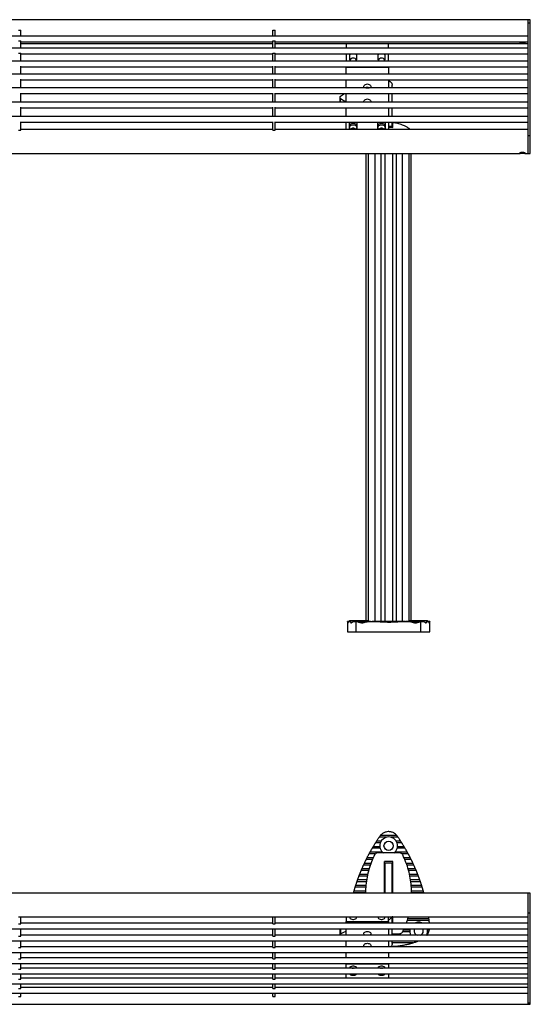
# Model space of a CAD drawing. Header units: millimetres. Extents: x 41 to 288, y 99 to 238.
# Tile 2 of 3: x 149 to 221, y 99 to 238. Entities that reach past the tile are written whole.
import ezdxf

# ---------------------------------------------------------------- set-up
doc = ezdxf.new("R2010")
doc.units = ezdxf.units.MM

msp = doc.modelspace()

# ---------------------------------------------------------------- linework, layer by layer
at = {"color": 7, "linetype": 'Continuous', "lineweight": 25}
for p, q in [((220.85, 238.37), (41.45, 238.37)), ((221.15, 238.37), (220.85, 238.37)), ((220.85, 237.95), (220.85, 238.37)), ((220.85, 238.26), (220.85, 238.37)), ((220.85, 237.95), (220.85, 238.26)), ((220.85, 237.95), (221.15, 237.95)), ((220.85, 222.01), (220.85, 237.95)), ((221.15, 237.95), (221.15, 238.37)), ((221.15, 222.01), (221.15, 237.95)), ((148.94, 236.91), (149.24, 236.91)), ((149.24, 236.07), (149.24, 236.91)), ((184.82, 236.91), (185.12, 236.91)), ((184.82, 236.07), (184.82, 236.91)), ((185.12, 236.07), (185.12, 236.91)), ((220.85, 236.07), (41.45, 236.07)), ((148.94, 235.39), (149.24, 235.39)), ((149.24, 234.34), (149.24, 235.39)), ((149.24, 235.27), (184.82, 235.27)), ((149.24, 235), (184.82, 235)), ((184.82, 235.39), (185.12, 235.39)), ((184.82, 234.34), (184.82, 235.39)), ((185.12, 234.34), (185.12, 235.39)), ((185.12, 235.27), (220.85, 235.27)), ((185.12, 235), (219.74, 235)), ((195.15, 235), (195.15, 234.34)), ((201.15, 234.34), (201.15, 235)), ((220.36, 235), (220.85, 235)), ((220.85, 234.34), (41.45, 234.34)), ((148.94, 233.64), (149.24, 233.64)), ((149.24, 232.54), (149.24, 233.64)), ((149.24, 233.54), (184.82, 233.54)), ((184.82, 233.64), (185.12, 233.64)), ((184.82, 232.54), (184.82, 233.64)), ((185.12, 232.54), (185.12, 233.64)), ((185.12, 233.54), (220.85, 233.54)), ((195.15, 233.54), (195.15, 232.54)), ((195.65, 233.54), (195.65, 232.77)), ((196.65, 232.77), (196.65, 233.54)), ((199.65, 233.54), (199.65, 232.77)), ((200.65, 232.77), (200.65, 233.54)), ((201.15, 232.54), (201.15, 233.54)), ((220.85, 232.54), (41.45, 232.54)), ((220.85, 230.67), (41.45, 230.67)), ((149.24, 230.67), (149.24, 231.83)), ((149.24, 231.74), (184.82, 231.74)), ((184.82, 230.67), (184.82, 231.83)), ((185.12, 230.67), (185.12, 231.83)), ((185.12, 231.74), (220.85, 231.74)), ((195.15, 231.74), (195.15, 231.66)), ((195.15, 230.67), (195.15, 231.66)), ((195.15, 231.66), (201.15, 231.66)), ((201.15, 231.74), (201.15, 231.66)), ((201.15, 231.66), (201.15, 230.67)), ((149.24, 228.74), (149.24, 229.96)), ((149.24, 229.87), (184.82, 229.87)), ((184.82, 228.74), (184.82, 229.96)), ((185.12, 228.74), (185.12, 229.96)), ((185.12, 229.87), (220.85, 229.87)), ((195.15, 228.74), (195.15, 229.87)), ((201.15, 229.87), (201.15, 228.74)), ((220.85, 228.74), (41.45, 228.74)), ((149.24, 226.75), (149.24, 228.02)), ((149.24, 227.94), (184.82, 227.94)), ((184.82, 226.75), (184.82, 228.02)), ((185.12, 226.75), (185.12, 228.02)), ((185.12, 227.94), (220.85, 227.94)), ((194.35, 227.57), (194.94, 227.94)), ((195.15, 226.75), (195.15, 227.94)), ((197.92, 228.76), (198.4, 228.75)), ((201.15, 227.94), (201.15, 226.75)), ((201.65, 228.74), (201.65, 229.15)), ((201.65, 226.75), (201.65, 227.94)), ((220.85, 226.75), (41.45, 226.75)), ((194.27, 227.4), (194.27, 226.78)), ((149.24, 224.7), (149.24, 226.03)), ((149.24, 225.95), (184.82, 225.95)), ((184.82, 224.7), (184.82, 226.03)), ((185.12, 224.7), (185.12, 226.03)), ((185.12, 225.95), (220.85, 225.95)), ((195.15, 224.7), (195.15, 225.95)), ((201.15, 225.95), (201.15, 224.7)), ((201.65, 224.7), (201.65, 225.95)), ((220.85, 224.7), (41.45, 224.7)), ((149.24, 222.78), (149.24, 223.98)), ((149.24, 223.9), (184.82, 223.9)), ((184.82, 222.78), (184.82, 223.98)), ((185.12, 222.78), (185.12, 223.98)), ((185.12, 223.9), (220.85, 223.9)), ((195.15, 222.88), (195.15, 223.9)), ((195.65, 222.88), (195.65, 223.76)), ((196.65, 223.76), (196.65, 222.88)), ((199.65, 222.88), (199.65, 223.76)), ((200.65, 223.76), (200.65, 222.88)), ((201.15, 223.9), (201.15, 222.88)), ((201.65, 223.35), (201.65, 223.9)), ((148.94, 222.78), (149.24, 222.78)), ((184.82, 222.88), (149.24, 222.88)), ((184.82, 222.78), (185.12, 222.78)), ((220.85, 222.88), (185.12, 222.88)), ((201.15, 223.35), (201.65, 223.35)), ((201.17, 223.19), (201.75, 223.18)), ((201.65, 223.18), (201.65, 223.35)), ((201.75, 223.18), (201.65, 223.18)), ((220.85, 222.01), (221.15, 222.01)), ((220.85, 219.51), (220.85, 222.01)), ((221.15, 219.51), (221.15, 222.01)), ((42.56, 219.51), (219.74, 219.51)), ((197.95, 219.51), (197.95, 153.57)), ((200.6, 219.51), (200.6, 153.46)), ((201.7, 219.51), (201.7, 153.46)), ((204.35, 153.57), (204.35, 219.51)), ((220.36, 219.51), (220.85, 219.51)), ((220.85, 219.51), (221.15, 219.51)), ((195.57, 153.46), (195.35, 153.46)), ((195.35, 153.41), (195.35, 153.45)), ((195.35, 153.41), (195.35, 151.97)), ((195.71, 153.46), (195.59, 153.46)), ((195.65, 153.57), (195.65, 153.46)), ((195.65, 153.57), (198.15, 153.57)), ((195.83, 153.33), (195.77, 153.33)), ((196.47, 153.46), (196.37, 153.46)), ((196.58, 151.97), (196.58, 153.44)), ((198.6, 153.46), (197.33, 153.46)), ((198.15, 153.46), (198.15, 153.57)), ((203.47, 153.46), (198.81, 153.46)), ((204.97, 153.46), (203.6, 153.46)), ((204.15, 153.57), (204.15, 153.46)), ((204.15, 153.57), (206.65, 153.57)), ((205.72, 151.97), (205.72, 153.44)), ((205.92, 153.46), (205.83, 153.46)), ((206.52, 153.33), (206.46, 153.33)), ((206.7, 153.46), (206.59, 153.46)), ((206.65, 153.46), (206.65, 153.57)), ((206.95, 153.46), (206.73, 153.46)), ((206.95, 151.97), (206.95, 153.41)), ((195.35, 151.97), (196.58, 151.97)), ((196.58, 151.97), (205.72, 151.97)), ((205.72, 151.97), (206.95, 151.97)), ((200.09, 122.46), (199.45, 122.46)), ((200.86, 123.01), (199.82, 123.01)), ((202.31, 123.24), (199.99, 123.24)), ((202.48, 123.01), (201.44, 123.01)), ((202.85, 122.46), (202.21, 122.46)), ((200.28, 120.89), (198.51, 120.89)), ((199.95, 121.44), (198.82, 121.44)), ((199.9, 121.67), (198.96, 121.67)), ((199.98, 122.22), (199.3, 122.22)), ((203.79, 120.89), (202.01, 120.89)), ((203, 122.22), (202.32, 122.22)), ((203.48, 121.44), (202.35, 121.44)), ((203.34, 121.67), (202.39, 121.67)), ((202.69, 120.79), (199.61, 120.79)), ((201.13, 119.59), (200.55, 119.57)), ((201.17, 119.59), (201.13, 119.59)), ((201.75, 119.57), (201.17, 119.59)), ((200.55, 118.43), (200.65, 118.43)), ((200.65, 118.15), (200.55, 118.16)), ((200.65, 119.37), (201.65, 119.37)), ((200.65, 115.13), (200.65, 119.37)), ((201.65, 115.13), (201.65, 119.37)), ((201.65, 118.43), (201.75, 118.43)), ((201.75, 118.16), (201.65, 118.15)), ((198.18, 117.51), (196.94, 117.51)), ((200.65, 118.05), (200.55, 118.03)), ((200.63, 117.34), (200.55, 117.34)), ((200.63, 115.13), (200.63, 117.34)), ((201.75, 118.03), (201.65, 118.05)), ((201.67, 115.13), (201.67, 117.34)), ((201.67, 117.34), (201.75, 117.34)), ((205.36, 117.51), (204.12, 117.51)), ((200.63, 116.08), (200.65, 116.09)), ((200.65, 115.85), (200.63, 115.84)), ((201.65, 116.11), (201.67, 116.11)), ((220.85, 115.13), (41.45, 115.13)), ((196.17, 115.16), (196.17, 115.13)), ((221.15, 115.13), (220.85, 115.13)), ((220.85, 112.33), (220.85, 115.13)), ((220.85, 112.83), (220.85, 115.13)), ((221.15, 112.33), (221.15, 115.13)), ((220.85, 112.33), (220.85, 112.83)), ((148.94, 111.78), (149.24, 111.78)), ((149.24, 110.76), (149.24, 111.78)), ((149.24, 111.76), (184.82, 111.76)), ((184.82, 111.78), (185.12, 111.78)), ((184.82, 110.76), (184.82, 111.78)), ((185.12, 110.76), (185.12, 111.78)), ((185.12, 111.76), (220.85, 111.76)), ((195.15, 111.76), (195.15, 111.12)), ((195.65, 111.76), (195.65, 111.72)), ((196.65, 111.72), (196.65, 111.76)), ((199.65, 111.76), (199.65, 111.72)), ((200.65, 111.72), (200.65, 111.76)), ((201.15, 111.12), (201.15, 111.76)), ((201.65, 110.87), (201.65, 111.76)), ((201.75, 111.76), (201.65, 111.76)), ((201.75, 110.87), (201.75, 111.76)), ((206.87, 111.24), (203.73, 111.24)), ((220.85, 112.33), (221.15, 112.33)), ((220.85, 99.63), (220.85, 112.33)), ((221.15, 99.63), (221.15, 112.33)), ((41.45, 110.07), (220.85, 110.07)), ((148.94, 110.76), (149.24, 110.76)), ((184.82, 110.87), (149.24, 110.87)), ((149.24, 109.05), (149.24, 110.07)), ((184.82, 110.76), (185.12, 110.76)), ((184.82, 109.05), (184.82, 110.07)), ((220.85, 110.87), (185.12, 110.87)), ((185.12, 109.05), (185.12, 110.07)), ((194.27, 110.01), (194.27, 109.23)), ((194.35, 110.07), (194.35, 109.36)), ((195.15, 110.87), (195.15, 111.12)), ((195.15, 111.12), (201.15, 111.12)), ((195.15, 109.17), (195.15, 110.07)), ((201.15, 111.12), (201.15, 110.87)), ((201.15, 110.07), (201.15, 109.17)), ((201.65, 109.17), (201.65, 110.07)), ((203.14, 109.67), (203.31, 110.07)), ((206.9, 109.9), (206.64, 109.9)), ((148.94, 109.05), (149.24, 109.05)), ((184.82, 109.17), (149.24, 109.17)), ((184.82, 109.05), (185.12, 109.05)), ((220.85, 109.17), (185.12, 109.17)), ((201.65, 109.39), (202.69, 109.39)), ((206.83, 109.67), (206.64, 109.67)), ((41.45, 108.37), (220.85, 108.37)), ((148.94, 107.42), (149.24, 107.42)), ((149.24, 107.42), (149.24, 108.37)), ((184.82, 107.54), (149.24, 107.54)), ((184.82, 107.42), (184.82, 108.37)), ((184.82, 107.42), (185.12, 107.42)), ((185.12, 107.42), (185.12, 108.37)), ((220.85, 107.54), (185.12, 107.54)), ((195.15, 107.54), (195.15, 108.37)), ((201.15, 108.37), (201.15, 107.54)), ((201.65, 108.01), (201.65, 108.37)), ((205.29, 108.34), (205.37, 108.37)), ((41.45, 106.74), (220.85, 106.74)), ((148.94, 105.86), (149.24, 105.86)), ((149.24, 105.86), (149.24, 106.74)), ((184.82, 105.99), (149.24, 105.99)), ((184.82, 105.86), (184.82, 106.74)), ((184.82, 105.86), (185.12, 105.86)), ((185.12, 105.86), (185.12, 106.74)), ((220.85, 105.99), (185.12, 105.99)), ((195.15, 105.99), (195.15, 106.74)), ((201.15, 106.74), (201.15, 105.99)), ((41.45, 105.19), (220.85, 105.19)), ((148.94, 104.37), (149.24, 104.37)), ((149.24, 104.37), (149.24, 105.19)), ((184.82, 104.52), (149.24, 104.52)), ((184.82, 104.37), (184.82, 105.19)), ((184.82, 104.37), (185.12, 104.37)), ((185.12, 104.37), (185.12, 105.19)), ((220.85, 104.52), (185.12, 104.52)), ((195.15, 105.19), (195.15, 105.13)), ((195.15, 104.52), (195.15, 105.13)), ((195.15, 105.13), (201.15, 105.13)), ((195.65, 104.52), (195.65, 104.54)), ((196.65, 104.54), (196.65, 104.52)), ((199.65, 104.52), (199.65, 104.54)), ((200.65, 104.54), (200.65, 104.52)), ((201.15, 105.19), (201.15, 105.13)), ((201.15, 105.13), (201.15, 104.52)), ((41.45, 103.72), (220.85, 103.72)), ((148.94, 102.97), (149.24, 102.97)), ((149.24, 102.97), (149.24, 103.72)), ((184.82, 103.13), (149.24, 103.13)), ((184.82, 102.97), (184.82, 103.72)), ((184.82, 102.97), (185.12, 102.97)), ((185.12, 102.97), (185.12, 103.72)), ((220.85, 103.13), (185.12, 103.13)), ((195.15, 103.13), (195.15, 103.72)), ((201.15, 103.72), (201.15, 103.13)), ((41.45, 102.33), (220.85, 102.33)), ((148.94, 101.65), (149.24, 101.65)), ((149.24, 101.65), (149.24, 102.33)), ((184.82, 101.82), (149.24, 101.82)), ((184.82, 101.65), (184.82, 102.33)), ((184.82, 101.65), (185.12, 101.65)), ((185.12, 101.65), (185.12, 102.33)), ((220.85, 101.82), (185.12, 101.82)), ((41.45, 101.02), (220.85, 101.02)), ((148.94, 100.52), (149.24, 100.52)), ((149.24, 100.52), (149.24, 101.02)), ((184.82, 100.52), (184.82, 101.02)), ((184.82, 100.52), (185.12, 100.52)), ((185.12, 100.52), (185.12, 101.02)), ((41.45, 99.43), (220.85, 99.43)), ((220.85, 99.63), (221.15, 99.63)), ((220.85, 99.43), (220.85, 99.63)), ((220.85, 99.43), (221.15, 99.43)), ((221.15, 99.43), (221.15, 99.63))]:
    msp.add_line(p, q, dxfattribs=at)
at = {"color": 8, "linetype": 'Continuous', "lineweight": 25}
for p, q in [((194.38, 226.75), (194.38, 227.2)), ((198.28, 219.51), (198.28, 153.46)), ((199.23, 219.51), (199.23, 153.46)), ((200.05, 219.51), (200.05, 153.46)), ((202.24, 219.51), (202.24, 153.46)), ((203.07, 219.51), (203.07, 153.46)), ((204.02, 219.51), (204.02, 153.46)), ((195.47, 153.33), (195.4, 153.33)), ((197.71, 153.33), (197.01, 153.33)), ((205.29, 153.33), (204.59, 153.33)), ((206.9, 153.33), (206.83, 153.33)), ((198.88, 119.87), (197.97, 119.87)), ((198.98, 120.1), (198.09, 120.1)), ((199.27, 120.65), (198.38, 120.65)), ((203.92, 120.65), (203.04, 120.65)), ((204.21, 120.1), (203.32, 120.1)), ((204.33, 119.87), (203.42, 119.87)), ((198.33, 118.3), (197.25, 118.3)), ((198.39, 118.53), (197.35, 118.53)), ((198.58, 119.08), (197.59, 119.08)), ((198.66, 119.32), (197.7, 119.32)), ((204.59, 119.32), (203.64, 119.32)), ((204.7, 119.08), (203.72, 119.08)), ((204.95, 118.53), (203.9, 118.53)), ((205.05, 118.3), (203.97, 118.3)), ((198.02, 116.73), (196.66, 116.73)), ((198.05, 116.97), (196.74, 116.97)), ((198.2, 117.75), (197.03, 117.75)), ((205.27, 117.75), (204.09, 117.75)), ((205.56, 116.97), (204.25, 116.97)), ((205.64, 116.73), (204.28, 116.73)), ((197.91, 115.4), (196.24, 115.4)), ((197.94, 115.95), (196.4, 115.95)), ((197.95, 116.18), (196.48, 116.18)), ((205.82, 116.18), (204.35, 116.18)), ((205.9, 115.95), (204.36, 115.95)), ((206.06, 115.4), (204.38, 115.4)), ((197.9, 115.16), (196.17, 115.16)), ((206.12, 115.16), (204.39, 115.16)), ((206.84, 111.47), (203.85, 111.47)), ((204.16, 109.9), (203.24, 109.9)), ((204.15, 109.67), (203.14, 109.67)), ((205.29, 108.34), (201.65, 108.34)), ((204.59, 108.1), (201.65, 108.1))]:
    msp.add_line(p, q, dxfattribs=at)
at = {"color": 7, "linetype": 'Continuous', "lineweight": 25, "flags": 128}
for points in [[(195.72, 233.54), (195.67, 233.45), (195.65, 233.34)], [(196.65, 233.34), (196.63, 233.45), (196.58, 233.54)], [(199.72, 233.54), (199.67, 233.45), (199.65, 233.34)], [(200.65, 233.34), (200.63, 233.45), (200.58, 233.54)], [(197.7, 228.74), (197.68, 228.78), (197.65, 228.88), (197.66, 228.99), (197.71, 229.09), (197.78, 229.18), (197.89, 229.25), (198.01, 229.29), (198.15, 229.3)], [(198.15, 229.3), (198.28, 229.29), (198.41, 229.25), (198.51, 229.18), (198.59, 229.09), (198.64, 228.99), (198.65, 228.88), (198.62, 228.78), (198.6, 228.74)], [(194.27, 226.75), (194.27, 226.76), (194.27, 226.78)], [(195.09, 226.75), (194.97, 226.82), (194.38, 227.2)], [(197.65, 226.75), (197.65, 226.77), (197.66, 226.88), (197.71, 226.98), (197.78, 227.07), (197.89, 227.13), (198.01, 227.18), (198.15, 227.19)], [(198.15, 227.19), (198.28, 227.18), (198.41, 227.13), (198.51, 227.07), (198.59, 226.98), (198.64, 226.88), (198.65, 226.77), (198.64, 226.75)], [(195.65, 223.76), (195.67, 223.87), (195.68, 223.9)], [(195.65, 223.39), (195.67, 223.5), (195.73, 223.6), (195.82, 223.68), (195.94, 223.74), (196.08, 223.77), (196.22, 223.77), (196.36, 223.74), (196.48, 223.68), (196.57, 223.6), (196.63, 223.5), (196.65, 223.39)], [(196.62, 223.9), (196.63, 223.87), (196.65, 223.76)], [(199.65, 223.76), (199.67, 223.87), (199.68, 223.9)], [(199.65, 223.39), (199.67, 223.5), (199.73, 223.6), (199.82, 223.68), (199.94, 223.74), (200.08, 223.77), (200.22, 223.77), (200.36, 223.74), (200.48, 223.68), (200.57, 223.6), (200.63, 223.5), (200.65, 223.39)], [(200.62, 223.9), (200.63, 223.87), (200.65, 223.76)], [(195.8, 222.88), (195.74, 222.94), (195.68, 223.03), (195.65, 223.13), (195.66, 223.24), (195.71, 223.34), (195.78, 223.43), (195.89, 223.5), (196.01, 223.54), (196.15, 223.55)], [(196.15, 223.55), (196.28, 223.54), (196.41, 223.5), (196.51, 223.43), (196.59, 223.34), (196.64, 223.24), (196.65, 223.13), (196.62, 223.03), (196.56, 222.94), (196.5, 222.88)], [(199.8, 222.88), (199.74, 222.94), (199.68, 223.03), (199.65, 223.13), (199.66, 223.24), (199.71, 223.34), (199.78, 223.43), (199.89, 223.5), (200.01, 223.54), (200.15, 223.55)], [(200.15, 223.55), (200.28, 223.54), (200.41, 223.5), (200.51, 223.43), (200.59, 223.34), (200.64, 223.24), (200.65, 223.13), (200.62, 223.03), (200.56, 222.94), (200.5, 222.88)], [(200.55, 118.34), (200.64, 118.33), (200.65, 118.33)], [(201.65, 118.33), (201.65, 118.33), (201.75, 118.34)], [(195.65, 111.72), (195.67, 111.63), (195.73, 111.55), (195.82, 111.48), (195.94, 111.43), (196.08, 111.41), (196.22, 111.41), (196.36, 111.43), (196.48, 111.48), (196.57, 111.55), (196.63, 111.63), (196.65, 111.72)], [(199.65, 111.72), (199.67, 111.63), (199.73, 111.55), (199.82, 111.48), (199.94, 111.43), (200.08, 111.41), (200.22, 111.41), (200.36, 111.43), (200.48, 111.48), (200.57, 111.55), (200.63, 111.63), (200.65, 111.72)], [(194.27, 110.01), (194.27, 110.04), (194.28, 110.07)], [(194.35, 109.36), (194.94, 109.65), (195.15, 109.75)], [(197.83, 109.17), (197.74, 109.23), (197.68, 109.3), (197.65, 109.39), (197.66, 109.47), (197.71, 109.55), (197.78, 109.62), (197.89, 109.67), (198.01, 109.71), (198.15, 109.72)], [(198.15, 109.72), (198.28, 109.71), (198.41, 109.67), (198.51, 109.62), (198.59, 109.55), (198.64, 109.47), (198.65, 109.39), (198.62, 109.3), (198.56, 109.23), (198.47, 109.17)], [(197.74, 107.54), (197.74, 107.55), (197.68, 107.62), (197.65, 107.7), (197.66, 107.79), (197.71, 107.87), (197.78, 107.94), (197.89, 107.99), (198.01, 108.02), (198.15, 108.04)], [(198.15, 108.04), (198.28, 108.02), (198.41, 107.99), (198.51, 107.94), (198.59, 107.87), (198.64, 107.79), (198.65, 107.7), (198.62, 107.62), (198.56, 107.55), (198.55, 107.54)], [(195.65, 104.54), (195.67, 104.63), (195.73, 104.71), (195.82, 104.77), (195.94, 104.82), (196.08, 104.85), (196.22, 104.85), (196.36, 104.82), (196.48, 104.77), (196.57, 104.71), (196.63, 104.63), (196.65, 104.54)], [(199.65, 104.54), (199.67, 104.63), (199.73, 104.71), (199.82, 104.77), (199.94, 104.82), (200.08, 104.85), (200.22, 104.85), (200.36, 104.82), (200.48, 104.77), (200.57, 104.71), (200.63, 104.63), (200.65, 104.54)], [(196.63, 103.72), (196.63, 103.7), (196.57, 103.62), (196.48, 103.56), (196.36, 103.51), (196.22, 103.48), (196.08, 103.48), (195.94, 103.51), (195.82, 103.56), (195.73, 103.62), (195.67, 103.7), (195.66, 103.72)], [(200.63, 103.72), (200.63, 103.7), (200.57, 103.62), (200.48, 103.56), (200.36, 103.51), (200.22, 103.48), (200.08, 103.48), (199.94, 103.51), (199.82, 103.56), (199.73, 103.62), (199.67, 103.7), (199.66, 103.72)]]:
    msp.add_lwpolyline(points, dxfattribs=at)
at = {"color": 7, "linetype": 'Continuous', "lineweight": 25}
msp.add_circle((201.15, 121.79), 0.65, dxfattribs=at)
for centre, radius, start, end in [((196, 232.78), 0.347, 181.4794, 225.164), ((196.12, 232.44), 0.499, 86.5003, 153.841), ((196.18, 232.45), 0.491, 25.5035, 94.1552), ((196.3, 232.78), 0.347, 314.836, 358.5206), ((200, 232.78), 0.347, 181.4794, 225.164), ((200.12, 232.44), 0.499, 86.5003, 153.8411), ((200.18, 232.45), 0.491, 25.5035, 94.1552), ((200.3, 232.78), 0.347, 314.836, 358.5206), ((198.14, 228.21), 0.594, 89.4531, 117.1968), ((198.15, 228.21), 0.594, 62.8032, 90.5469), ((194.5, 227.4), 0.228, 129.6159, 239.6159), ((196.13, 222.5), 0.553, 88.4304, 132.0076), ((196.16, 222.5), 0.553, 47.9924, 91.5696), ((200.13, 222.5), 0.553, 88.4304, 132.0076), ((200.16, 222.5), 0.553, 47.9924, 91.5696), ((201.15, 121.79), 1.25, 90, 234.2258), ((201.15, 121.79), 1.25, 306.0744, 90), ((205.4, 109.77), 1.25, 166.2823, 208.9084), ((205.4, 109.77), 0.65, 152.8685, 248.3783), ((205.4, 109.77), 1.25, 90, 118.701), ((205.4, 109.77), 1.25, 61.299, 90), ((205.4, 109.77), 0.65, 291.6217, 27.1315), ((205.4, 109.77), 1.25, 331.0916, 13.7177), ((194.43, 109.23), 0.158, 118.5057, 201.4104), ((196.11, 105.08), 0.563, 224.8896, 270.208), ((196.19, 105.1), 0.58, 270.4844, 314.4179), ((200.11, 105.08), 0.563, 224.8896, 270.208), ((200.19, 105.1), 0.58, 270.4844, 314.4179)]:
    msp.add_arc(centre, radius, start, end, dxfattribs=at)
for points, knots in [([(220.05, 235.01), (220, 235.01), (219.92, 235.01), (219.8, 235), (219.71, 235), (219.65, 235.01), (219.64, 235.03), (219.68, 235.05), (219.75, 235.09), (219.86, 235.11), (219.99, 235.13), (220.13, 235.13), (220.25, 235.11), (220.36, 235.08), (220.43, 235.05), (220.46, 235.02), (220.44, 235.01), (220.38, 235), (220.28, 235), (220.17, 235.01), (220.09, 235.01), (220.05, 235.01)], [0, 0, 0, 0, 0.0526516, 0.1052667, 0.1588231, 0.2130351, 0.266245, 0.3183985, 0.3709985, 0.4248819, 0.4789655, 0.5317532, 0.5837931, 0.6367716, 0.6909232, 0.744681, 0.7971289, 0.8493575, 0.9027385, 0.9569667, 1, 1, 1, 1]), ([(201.15, 229.75), (201.17, 229.75), (201.23, 229.73), (201.33, 229.67), (201.45, 229.58), (201.55, 229.47), (201.63, 229.32), (201.64, 229.21), (201.65, 229.15)], [0, 0, 0, 0, 0.05228, 0.208417, 0.371303, 0.557498, 0.767055, 1, 1, 1, 1]), ([(204.23, 222.88), (204.18, 222.92), (204, 223.06), (203.68, 223.24), (203.29, 223.43), (202.94, 223.57), (202.6, 223.67), (202.27, 223.75), (201.99, 223.81), (201.82, 223.83), (201.75, 223.84)], [0, 0, 0, 0, 0.072835, 0.252565, 0.410842, 0.550967, 0.67509, 0.809822, 0.923466, 1, 1, 1, 1]), ([(201.75, 223.18), (201.75, 223.29), (201.75, 223.51), (201.75, 223.71), (201.75, 223.83), (201.75, 223.83), (201.75, 223.82)], [0, 0, 0, 0, 0.2739156, 0.5497684, 0.8262973, 1, 1, 1, 1]), ([(220.05, 219.52), (220, 219.52), (219.92, 219.52), (219.8, 219.52), (219.71, 219.51), (219.65, 219.52), (219.64, 219.54), (219.68, 219.57), (219.75, 219.6), (219.86, 219.63), (219.99, 219.64), (220.13, 219.64), (220.25, 219.62), (220.36, 219.59), (220.43, 219.56), (220.46, 219.53), (220.44, 219.52), (220.38, 219.51), (220.28, 219.52), (220.17, 219.52), (220.09, 219.52), (220.05, 219.52)], [0, 0, 0, 0, 0.052652, 0.105267, 0.158823, 0.213035, 0.266245, 0.318399, 0.370999, 0.424882, 0.478965, 0.531753, 0.583793, 0.636772, 0.690923, 0.744681, 0.797129, 0.849357, 0.902739, 0.956967, 1, 1, 1, 1]), ([(195.36, 153.46), (195.36, 153.46), (195.36, 153.46), (195.37, 153.43), (195.39, 153.38), (195.4, 153.34), (195.4, 153.33)], [0, 0, 0, 0, 0.112149, 0.478851, 0.852009, 1, 1, 1, 1]), ([(195.4, 153.33), (195.4, 153.32), (195.41, 153.29), (195.42, 153.27), (195.43, 153.27), (195.45, 153.28), (195.46, 153.3), (195.47, 153.32), (195.47, 153.33)], [0, 0, 0, 0, 0.168287, 0.350745, 0.538808, 0.733052, 0.930594, 1, 1, 1, 1]), ([(195.47, 153.33), (195.48, 153.35), (195.5, 153.41), (195.55, 153.46), (195.61, 153.47), (195.68, 153.43), (195.74, 153.38), (195.77, 153.33), (195.77, 153.33)], [0, 0, 0, 0, 0.168312, 0.341695, 0.526356, 0.731673, 0.956173, 1, 1, 1, 1]), ([(195.71, 153.46), (195.72, 153.46), (195.74, 153.45), (195.79, 153.41), (195.82, 153.35), (195.83, 153.33)], [0, 0, 0, 0, 0.2555816, 0.6277841, 1, 1, 1, 1]), ([(195.77, 153.33), (195.78, 153.31), (195.81, 153.29), (195.85, 153.27), (195.91, 153.27), (195.96, 153.29), (195.98, 153.32), (195.99, 153.33)], [0, 0, 0, 0, 0.179748, 0.400492, 0.624765, 0.890317, 1, 1, 1, 1]), ([(195.83, 153.33), (195.84, 153.32), (195.85, 153.3), (195.87, 153.28), (195.89, 153.27), (195.91, 153.27), (195.92, 153.27)], [0, 0, 0, 0, 0.14618, 0.468078, 0.83995, 1, 1, 1, 1]), ([(195.99, 153.33), (196.03, 153.36), (196.12, 153.44), (196.32, 153.47), (196.49, 153.45), (196.58, 153.44)], [0, 0, 0, 0, 0.244061, 0.576475, 1, 1, 1, 1]), ([(196.47, 153.45), (196.5, 153.46), (196.64, 153.46), (196.91, 153.44), (197.17, 153.46), (197.3, 153.46), (197.33, 153.46)], [0, 0, 0, 0, 0.124274, 0.497873, 0.897696, 1, 1, 1, 1]), ([(196.58, 153.44), (196.65, 153.43), (196.8, 153.41), (196.94, 153.35), (197.01, 153.33)], [0, 0, 0, 0, 0.4954427, 1, 1, 1, 1]), ([(197.01, 153.33), (197.06, 153.31), (197.21, 153.26), (197.44, 153.27), (197.63, 153.3), (197.7, 153.32), (197.71, 153.33)], [0, 0, 0, 0, 0.200965, 0.698811, 0.928835, 1, 1, 1, 1]), ([(197.71, 153.33), (197.8, 153.35), (197.98, 153.41), (198.35, 153.45), (198.81, 153.47), (199.56, 153.44), (200.35, 153.39), (201.16, 153.37), (201.81, 153.38), (202.45, 153.42), (203.1, 153.46), (203.67, 153.47), (204.1, 153.44), (204.38, 153.39), (204.52, 153.35), (204.59, 153.33)], [0, 0, 0, 0, 0.040871, 0.082564, 0.163554, 0.245181, 0.410319, 0.502222, 0.594129, 0.686408, 0.779386, 0.872764, 0.935777, 0.967725, 1, 1, 1, 1]), ([(204.59, 153.33), (204.6, 153.32), (204.68, 153.29), (204.83, 153.27), (205.01, 153.27), (205.17, 153.28), (205.25, 153.31), (205.29, 153.33)], [0, 0, 0, 0, 0.0712185, 0.3439675, 0.6173116, 0.8389433, 1, 1, 1, 1]), ([(204.97, 153.45), (205, 153.46), (205.14, 153.46), (205.41, 153.44), (205.67, 153.46), (205.8, 153.46), (205.83, 153.46)], [0, 0, 0, 0, 0.124274, 0.497873, 0.897696, 1, 1, 1, 1]), ([(205.29, 153.33), (205.36, 153.35), (205.5, 153.41), (205.64, 153.43), (205.72, 153.44)], [0, 0, 0, 0, 0.493973, 1, 1, 1, 1]), ([(205.72, 153.44), (205.82, 153.45), (205.99, 153.47), (206.19, 153.43), (206.27, 153.36), (206.31, 153.33)], [0, 0, 0, 0, 0.4818592, 0.7573079, 1, 1, 1, 1]), ([(206.31, 153.33), (206.32, 153.31), (206.36, 153.28), (206.42, 153.27), (206.47, 153.28), (206.51, 153.3), (206.52, 153.32), (206.52, 153.33)], [0, 0, 0, 0, 0.220437, 0.487295, 0.755131, 0.93764, 1, 1, 1, 1]), ([(206.38, 153.27), (206.39, 153.27), (206.4, 153.27), (206.43, 153.28), (206.45, 153.31), (206.46, 153.32), (206.46, 153.33)], [0, 0, 0, 0, 0.115733, 0.550337, 0.91043, 1, 1, 1, 1]), ([(206.46, 153.33), (206.47, 153.35), (206.5, 153.39), (206.55, 153.45), (206.58, 153.45), (206.59, 153.46)], [0, 0, 0, 0, 0.238671, 0.628192, 1, 1, 1, 1]), ([(206.52, 153.33), (206.55, 153.36), (206.6, 153.42), (206.68, 153.46), (206.75, 153.46), (206.8, 153.41), (206.82, 153.35), (206.83, 153.33)], [0, 0, 0, 0, 0.213619, 0.4266, 0.653651, 0.863443, 1, 1, 1, 1]), ([(206.83, 153.33), (206.83, 153.32), (206.84, 153.3), (206.85, 153.27), (206.87, 153.27), (206.88, 153.28), (206.89, 153.3), (206.9, 153.32), (206.9, 153.33)], [0, 0, 0, 0, 0.142796, 0.330331, 0.52609, 0.723244, 0.915637, 1, 1, 1, 1]), ([(206.9, 153.33), (206.9, 153.36), (206.92, 153.41), (206.93, 153.46), (206.94, 153.46), (206.94, 153.46)], [0, 0, 0, 0, 0.378515, 0.757052, 1, 1, 1, 1]), ([(206.94, 153.46), (206.95, 153.45), (206.95, 153.44), (206.95, 153.42), (206.95, 153.41)], [0, 0, 0, 0, 0.840727, 1, 1, 1, 1]), ([(202.31, 123.24), (202.28, 123.27), (202.23, 123.34), (202.08, 123.47), (201.89, 123.6), (201.67, 123.71), (201.47, 123.76), (201.27, 123.79), (201.03, 123.8), (200.79, 123.76), (200.55, 123.67), (200.37, 123.58), (200.2, 123.46), (200.07, 123.34), (200.01, 123.27), (199.99, 123.24)], [0, 0, 0, 0, 0.051374, 0.117594, 0.218813, 0.303469, 0.390306, 0.454694, 0.520814, 0.650897, 0.725997, 0.802638, 0.877182, 0.952342, 1, 1, 1, 1]), ([(199.45, 122.46), (199.44, 122.45), (199.43, 122.42), (199.39, 122.37), (199.36, 122.31), (199.32, 122.26), (199.31, 122.23), (199.3, 122.22)], [0, 0, 0, 0, 0.1923617, 0.3838721, 0.6005899, 0.8301663, 1, 1, 1, 1]), ([(199.82, 123.01), (199.8, 122.98), (199.76, 122.92), (199.68, 122.8), (199.59, 122.67), (199.51, 122.54), (199.47, 122.48), (199.45, 122.46)], [0, 0, 0, 0, 0.193902, 0.386891, 0.607383, 0.840189, 1, 1, 1, 1]), ([(199.92, 123.15), (199.91, 123.13), (199.88, 123.09), (199.84, 123.04), (199.83, 123.02), (199.82, 123.01)], [0, 0, 0, 0, 0.400383, 0.791971, 1, 1, 1, 1]), ([(199.99, 123.24), (199.98, 123.23), (199.95, 123.2), (199.93, 123.17), (199.92, 123.15)], [0, 0, 0, 0, 0.598868, 1, 1, 1, 1]), ([(202.38, 123.15), (202.36, 123.17), (202.34, 123.21), (202.32, 123.23), (202.31, 123.24)], [0, 0, 0, 0, 0.594887, 1, 1, 1, 1]), ([(202.48, 123.01), (202.47, 123.02), (202.45, 123.05), (202.42, 123.1), (202.39, 123.13), (202.38, 123.15)], [0, 0, 0, 0, 0.31761, 0.633657, 1, 1, 1, 1]), ([(202.85, 122.46), (202.83, 122.49), (202.79, 122.55), (202.71, 122.67), (202.62, 122.79), (202.54, 122.92), (202.5, 122.98), (202.48, 123.01)], [0, 0, 0, 0, 0.189975, 0.379072, 0.594696, 0.827094, 1, 1, 1, 1]), ([(203, 122.22), (202.99, 122.24), (202.97, 122.26), (202.94, 122.31), (202.91, 122.37), (202.87, 122.42), (202.85, 122.45), (202.85, 122.46)], [0, 0, 0, 0, 0.190777, 0.380718, 0.595487, 0.82488, 1, 1, 1, 1]), ([(198.51, 120.89), (198.5, 120.88), (198.49, 120.87), (198.47, 120.83), (198.44, 120.78), (198.41, 120.72), (198.39, 120.68), (198.38, 120.66), (198.38, 120.65)], [0, 0, 0, 0, 0.092728, 0.268264, 0.465515, 0.680083, 0.897229, 1, 1, 1, 1]), ([(198.82, 121.44), (198.8, 121.41), (198.77, 121.35), (198.7, 121.23), (198.63, 121.1), (198.56, 120.98), (198.52, 120.92), (198.51, 120.89)], [0, 0, 0, 0, 0.192247, 0.383782, 0.595334, 0.816495, 1, 1, 1, 1]), ([(198.96, 121.67), (198.95, 121.66), (198.94, 121.64), (198.91, 121.58), (198.87, 121.53), (198.84, 121.48), (198.83, 121.45), (198.82, 121.44)], [0, 0, 0, 0, 0.1916593, 0.3825667, 0.5949914, 0.8187401, 1, 1, 1, 1]), ([(199.3, 122.22), (199.28, 122.19), (199.24, 122.13), (199.17, 122.01), (199.09, 121.88), (199.01, 121.76), (198.98, 121.7), (198.96, 121.67)], [0, 0, 0, 0, 0.193017, 0.385224, 0.60093, 0.82756, 1, 1, 1, 1]), ([(203.34, 121.67), (203.32, 121.7), (203.29, 121.76), (203.21, 121.88), (203.13, 122.01), (203.06, 122.13), (203.02, 122.19), (203, 122.22)], [0, 0, 0, 0, 0.189532, 0.378288, 0.589743, 0.815934, 1, 1, 1, 1]), ([(203.48, 121.44), (203.47, 121.45), (203.46, 121.48), (203.43, 121.53), (203.39, 121.58), (203.36, 121.63), (203.35, 121.66), (203.34, 121.67)], [0, 0, 0, 0, 0.1902514, 0.3797642, 0.5904836, 0.8140408, 1, 1, 1, 1]), ([(203.79, 120.89), (203.78, 120.92), (203.74, 120.98), (203.68, 121.09), (203.61, 121.22), (203.53, 121.34), (203.5, 121.41), (203.48, 121.44)], [0, 0, 0, 0, 0.189146, 0.377609, 0.585436, 0.806151, 1, 1, 1, 1]), ([(203.92, 120.65), (203.92, 120.66), (203.91, 120.68), (203.89, 120.71), (203.86, 120.76), (203.83, 120.82), (203.81, 120.86), (203.8, 120.88), (203.79, 120.89)], [0, 0, 0, 0, 0.09659, 0.271815, 0.468077, 0.681871, 0.899457, 1, 1, 1, 1]), ([(197.97, 119.87), (197.95, 119.84), (197.93, 119.78), (197.87, 119.67), (197.81, 119.54), (197.75, 119.41), (197.72, 119.35), (197.7, 119.32)], [0, 0, 0, 0, 0.190977, 0.381415, 0.586185, 0.798186, 1, 1, 1, 1]), ([(199.16, 120.51), (199.01, 120.18), (198.7, 119.52), (198.35, 118.47), (198.09, 117.37), (197.95, 116.27), (197.88, 115.51), (197.9, 115.14), (197.9, 115.13)], [0, 0, 0, 0, 0.195718, 0.392996, 0.595228, 0.799182, 0.994899, 1, 1, 1, 1]), ([(198.09, 120.1), (198.08, 120.09), (198.07, 120.07), (198.04, 120.02), (198.02, 119.96), (197.99, 119.91), (197.98, 119.88), (197.97, 119.87)], [0, 0, 0, 0, 0.1905054, 0.3804372, 0.5858629, 0.7998763, 1, 1, 1, 1]), ([(198.38, 120.65), (198.37, 120.64), (198.35, 120.6), (198.31, 120.52), (198.24, 120.4), (198.18, 120.28), (198.12, 120.17), (198.1, 120.12), (198.09, 120.1)], [0, 0, 0, 0, 0.083426, 0.258896, 0.455134, 0.667695, 0.882621, 1, 1, 1, 1]), ([(199.61, 120.79), (199.55, 120.79), (199.44, 120.78), (199.29, 120.69), (199.2, 120.59), (199.17, 120.53), (199.16, 120.51)], [0, 0, 0, 0, 0.302562, 0.605124, 0.907685, 1, 1, 1, 1]), ([(200.55, 115.13), (200.55, 115.28), (200.55, 115.76), (200.55, 116.58), (200.55, 117.58), (200.55, 118.59), (200.55, 119.24), (200.55, 119.57)], [0, 0, 0, 0, 0.096868, 0.321591, 0.547276, 0.773131, 1, 1, 1, 1]), ([(201.75, 115.13), (201.75, 115.28), (201.75, 115.76), (201.75, 116.58), (201.75, 117.58), (201.75, 118.59), (201.75, 119.24), (201.75, 119.57)], [0, 0, 0, 0, 0.0968683, 0.3215912, 0.5472762, 0.7731312, 1, 1, 1, 1]), ([(203.14, 120.51), (203.11, 120.56), (203.05, 120.66), (202.91, 120.75), (202.78, 120.79), (202.71, 120.79), (202.69, 120.79)], [0, 0, 0, 0, 0.302559, 0.605116, 0.907679, 1, 1, 1, 1]), ([(204.39, 115.13), (204.39, 115.46), (204.37, 116.17), (204.23, 117.25), (203.98, 118.36), (203.62, 119.46), (203.3, 120.16), (203.14, 120.51)], [0, 0, 0, 0, 0.178089, 0.380329, 0.584291, 0.791223, 1, 1, 1, 1]), ([(204.21, 120.1), (204.2, 120.12), (204.18, 120.17), (204.13, 120.27), (204.06, 120.39), (204, 120.52), (203.95, 120.61), (203.93, 120.64), (203.92, 120.65)], [0, 0, 0, 0, 0.132539, 0.311863, 0.510511, 0.723952, 0.938291, 1, 1, 1, 1]), ([(204.33, 119.87), (204.32, 119.88), (204.31, 119.91), (204.29, 119.96), (204.26, 120.01), (204.23, 120.06), (204.22, 120.09), (204.21, 120.1)], [0, 0, 0, 0, 0.1893866, 0.3782104, 0.5823186, 0.7961462, 1, 1, 1, 1]), ([(204.59, 119.32), (204.58, 119.35), (204.55, 119.41), (204.5, 119.52), (204.44, 119.65), (204.38, 119.77), (204.35, 119.84), (204.33, 119.87)], [0, 0, 0, 0, 0.188511, 0.376506, 0.578391, 0.789969, 1, 1, 1, 1]), ([(197.25, 118.3), (197.24, 118.27), (197.22, 118.21), (197.17, 118.1), (197.12, 117.98), (197.07, 117.85), (197.04, 117.78), (197.03, 117.75)], [0, 0, 0, 0, 0.18998, 0.379567, 0.579136, 0.78391, 1, 1, 1, 1]), ([(197.35, 118.53), (197.35, 118.52), (197.34, 118.5), (197.31, 118.45), (197.29, 118.4), (197.27, 118.34), (197.26, 118.31), (197.25, 118.3)], [0, 0, 0, 0, 0.189605, 0.378787, 0.578855, 0.7852, 1, 1, 1, 1]), ([(197.59, 119.08), (197.59, 119.07), (197.57, 119.03), (197.53, 118.95), (197.48, 118.83), (197.42, 118.7), (197.38, 118.6), (197.36, 118.55), (197.35, 118.53)], [0, 0, 0, 0, 0.094038, 0.272871, 0.46734, 0.673241, 0.880054, 1, 1, 1, 1]), ([(197.7, 119.32), (197.7, 119.31), (197.69, 119.29), (197.67, 119.25), (197.65, 119.2), (197.62, 119.15), (197.61, 119.11), (197.6, 119.09), (197.59, 119.08)], [0, 0, 0, 0, 0.116296, 0.296313, 0.492705, 0.700732, 0.908839, 1, 1, 1, 1]), ([(204.7, 119.08), (204.7, 119.09), (204.69, 119.11), (204.67, 119.15), (204.65, 119.2), (204.62, 119.26), (204.61, 119.3), (204.6, 119.31), (204.59, 119.32)], [0, 0, 0, 0, 0.119502, 0.299114, 0.494611, 0.702091, 0.910688, 1, 1, 1, 1]), ([(204.95, 118.53), (204.94, 118.56), (204.92, 118.61), (204.87, 118.71), (204.82, 118.83), (204.76, 118.95), (204.72, 119.04), (204.71, 119.08), (204.7, 119.08)], [0, 0, 0, 0, 0.1471861, 0.3290803, 0.5253062, 0.7317793, 0.9381412, 1, 1, 1, 1]), ([(205.05, 118.3), (205.04, 118.31), (205.03, 118.34), (205.01, 118.39), (204.99, 118.44), (204.96, 118.49), (204.95, 118.52), (204.95, 118.53)], [0, 0, 0, 0, 0.188715, 0.377016, 0.576061, 0.78224, 1, 1, 1, 1]), ([(205.27, 117.75), (205.26, 117.78), (205.23, 117.84), (205.19, 117.95), (205.14, 118.07), (205.09, 118.2), (205.06, 118.27), (205.05, 118.3)], [0, 0, 0, 0, 0.188021, 0.375668, 0.572997, 0.777397, 1, 1, 1, 1]), ([(196.66, 116.73), (196.65, 116.7), (196.63, 116.65), (196.59, 116.53), (196.55, 116.41), (196.51, 116.29), (196.49, 116.22), (196.48, 116.19), (196.48, 116.18)], [0, 0, 0, 0, 0.189076, 0.37788, 0.573341, 0.772324, 0.968061, 1, 1, 1, 1]), ([(196.74, 116.97), (196.73, 116.95), (196.73, 116.93), (196.71, 116.88), (196.69, 116.83), (196.67, 116.78), (196.66, 116.75), (196.66, 116.73), (196.66, 116.73)], [0, 0, 0, 0, 0.188791, 0.377286, 0.573134, 0.773347, 0.970492, 1, 1, 1, 1]), ([(196.94, 117.51), (196.93, 117.5), (196.92, 117.46), (196.89, 117.37), (196.84, 117.25), (196.8, 117.13), (196.76, 117.03), (196.74, 116.98), (196.74, 116.97)], [0, 0, 0, 0, 0.103872, 0.285366, 0.478114, 0.678523, 0.879024, 1, 1, 1, 1]), ([(197.03, 117.75), (197.03, 117.74), (197.02, 117.72), (197, 117.68), (196.98, 117.63), (196.96, 117.58), (196.95, 117.54), (196.94, 117.52), (196.94, 117.51)], [0, 0, 0, 0, 0.136273, 0.319235, 0.513957, 0.716179, 0.917445, 1, 1, 1, 1]), ([(205.36, 117.51), (205.35, 117.52), (205.35, 117.54), (205.33, 117.59), (205.31, 117.64), (205.29, 117.69), (205.28, 117.73), (205.27, 117.75), (205.27, 117.75)], [0, 0, 0, 0, 0.138893, 0.321426, 0.51538, 0.717229, 0.918969, 1, 1, 1, 1]), ([(205.56, 116.97), (205.55, 116.99), (205.53, 117.04), (205.5, 117.14), (205.45, 117.27), (205.41, 117.39), (205.38, 117.47), (205.36, 117.51), (205.36, 117.51)], [0, 0, 0, 0, 0.159582, 0.343265, 0.537096, 0.737805, 0.938068, 1, 1, 1, 1]), ([(205.64, 116.73), (205.64, 116.74), (205.63, 116.77), (205.61, 116.82), (205.59, 116.87), (205.58, 116.92), (205.56, 116.95), (205.56, 116.96), (205.56, 116.97)], [0, 0, 0, 0, 0.188083, 0.375878, 0.570929, 0.770994, 0.968835, 1, 1, 1, 1]), ([(205.82, 116.18), (205.81, 116.21), (205.8, 116.27), (205.76, 116.38), (205.72, 116.5), (205.68, 116.62), (205.65, 116.69), (205.64, 116.73), (205.64, 116.73)], [0, 0, 0, 0, 0.187523, 0.37479, 0.568511, 0.767166, 0.964404, 1, 1, 1, 1]), ([(196.24, 115.4), (196.24, 115.38), (196.23, 115.36), (196.22, 115.31), (196.2, 115.26), (196.19, 115.21), (196.18, 115.18), (196.18, 115.16), (196.17, 115.16)], [0, 0, 0, 0, 0.188186, 0.376178, 0.568849, 0.764345, 0.957942, 1, 1, 1, 1]), ([(196.4, 115.95), (196.4, 115.93), (196.38, 115.89), (196.36, 115.8), (196.32, 115.68), (196.29, 115.56), (196.26, 115.46), (196.24, 115.41), (196.24, 115.4)], [0, 0, 0, 0, 0.11255, 0.296068, 0.487198, 0.68315, 0.878809, 1, 1, 1, 1]), ([(196.48, 116.18), (196.47, 116.17), (196.47, 116.15), (196.45, 116.11), (196.44, 116.05), (196.42, 116), (196.41, 115.97), (196.4, 115.95), (196.4, 115.95)], [0, 0, 0, 0, 0.15282, 0.337638, 0.530404, 0.727752, 0.923919, 1, 1, 1, 1]), ([(205.9, 115.95), (205.89, 115.96), (205.89, 115.98), (205.87, 116.02), (205.86, 116.07), (205.84, 116.12), (205.83, 116.16), (205.82, 116.18), (205.82, 116.18)], [0, 0, 0, 0, 0.154912, 0.339323, 0.53146, 0.728562, 0.925152, 1, 1, 1, 1]), ([(206.06, 115.4), (206.05, 115.42), (206.04, 115.47), (206, 115.58), (205.97, 115.7), (205.93, 115.82), (205.91, 115.9), (205.9, 115.94), (205.9, 115.95)], [0, 0, 0, 0, 0.1698, 0.354705, 0.546355, 0.742418, 0.938053, 1, 1, 1, 1]), ([(206.12, 115.16), (206.12, 115.17), (206.11, 115.2), (206.1, 115.25), (206.09, 115.3), (206.07, 115.35), (206.06, 115.38), (206.06, 115.39), (206.06, 115.4)], [0, 0, 0, 0, 0.187639, 0.37509, 0.567155, 0.762531, 0.956633, 1, 1, 1, 1]), ([(206.13, 115.13), (206.13, 115.13), (206.13, 115.15), (206.12, 115.16), (206.12, 115.16)], [0, 0, 0, 0, 0.313256, 1, 1, 1, 1]), ([(201.15, 111.33), (201.17, 111.34), (201.23, 111.37), (201.33, 111.45), (201.45, 111.55), (201.54, 111.66), (201.57, 111.73), (201.58, 111.76)], [0, 0, 0, 0, 0.07914, 0.315493, 0.562064, 0.84392, 1, 1, 1, 1]), ([(203.64, 110.87), (203.75, 111.15), (203.86, 111.44), (203.93, 111.74), (203.94, 111.76)], [0, 0, 0, 0, 0.947685, 1, 1, 1, 1]), ([(206.84, 111.47), (206.84, 111.5), (206.83, 111.56), (206.82, 111.66), (206.81, 111.73), (206.81, 111.76)], [0, 0, 0, 0, 0.359474, 0.718868, 1, 1, 1, 1]), ([(206.87, 111.24), (206.87, 111.25), (206.87, 111.27), (206.86, 111.32), (206.86, 111.37), (206.85, 111.42), (206.85, 111.45), (206.85, 111.47), (206.84, 111.47)], [0, 0, 0, 0, 0.184117, 0.370776, 0.55853, 0.746943, 0.935235, 1, 1, 1, 1]), ([(206.91, 110.87), (206.91, 110.87), (206.91, 110.92), (206.9, 111), (206.89, 111.12), (206.88, 111.2), (206.87, 111.23), (206.87, 111.24)], [0, 0, 0, 0, 0.039923, 0.327228, 0.61544, 0.903732, 1, 1, 1, 1]), ([(206.83, 109.67), (206.83, 109.68), (206.84, 109.7), (206.85, 109.74), (206.87, 109.79), (206.88, 109.84), (206.89, 109.88), (206.9, 109.9), (206.9, 109.9)], [0, 0, 0, 0, 0.142796, 0.330331, 0.52609, 0.723244, 0.915637, 1, 1, 1, 1]), ([(206.9, 109.9), (206.9, 109.93), (206.92, 109.98), (206.92, 110.04), (206.93, 110.07)], [0, 0, 0, 0, 0.588064, 1, 1, 1, 1]), ([(202.69, 109.39), (202.75, 109.4), (202.86, 109.41), (203.01, 109.49), (203.1, 109.59), (203.13, 109.66), (203.14, 109.67)], [0, 0, 0, 0, 0.302562, 0.605124, 0.907685, 1, 1, 1, 1]), ([(206.56, 109.17), (206.57, 109.18), (206.61, 109.23), (206.68, 109.34), (206.75, 109.48), (206.8, 109.59), (206.82, 109.65), (206.83, 109.67)], [0, 0, 0, 0, 0.120124, 0.358427, 0.612472, 0.847207, 1, 1, 1, 1]), ([(201.65, 108.01), (201.64, 107.94), (201.63, 107.8), (201.56, 107.64), (201.5, 107.56), (201.48, 107.54)], [0, 0, 0, 0, 0.447816, 0.836021, 1, 1, 1, 1]), ([(201.53, 107.6), (201.62, 107.6), (201.93, 107.61), (202.45, 107.66), (203.1, 107.75), (203.67, 107.86), (204.1, 107.96), (204.38, 108.04), (204.52, 108.08), (204.59, 108.1)], [0, 0, 0, 0, 0.089484, 0.296498, 0.505082, 0.714563, 0.855923, 0.927595, 1, 1, 1, 1]), ([(204.59, 108.1), (204.6, 108.1), (204.68, 108.13), (204.83, 108.17), (205.01, 108.24), (205.17, 108.29), (205.25, 108.32), (205.29, 108.34)], [0, 0, 0, 0, 0.0712185, 0.3439675, 0.6173116, 0.8389433, 1, 1, 1, 1])]:
    msp.add_open_spline(points, degree=3, knots=knots, dxfattribs=at)

doc.saveas('drawing.dxf')
